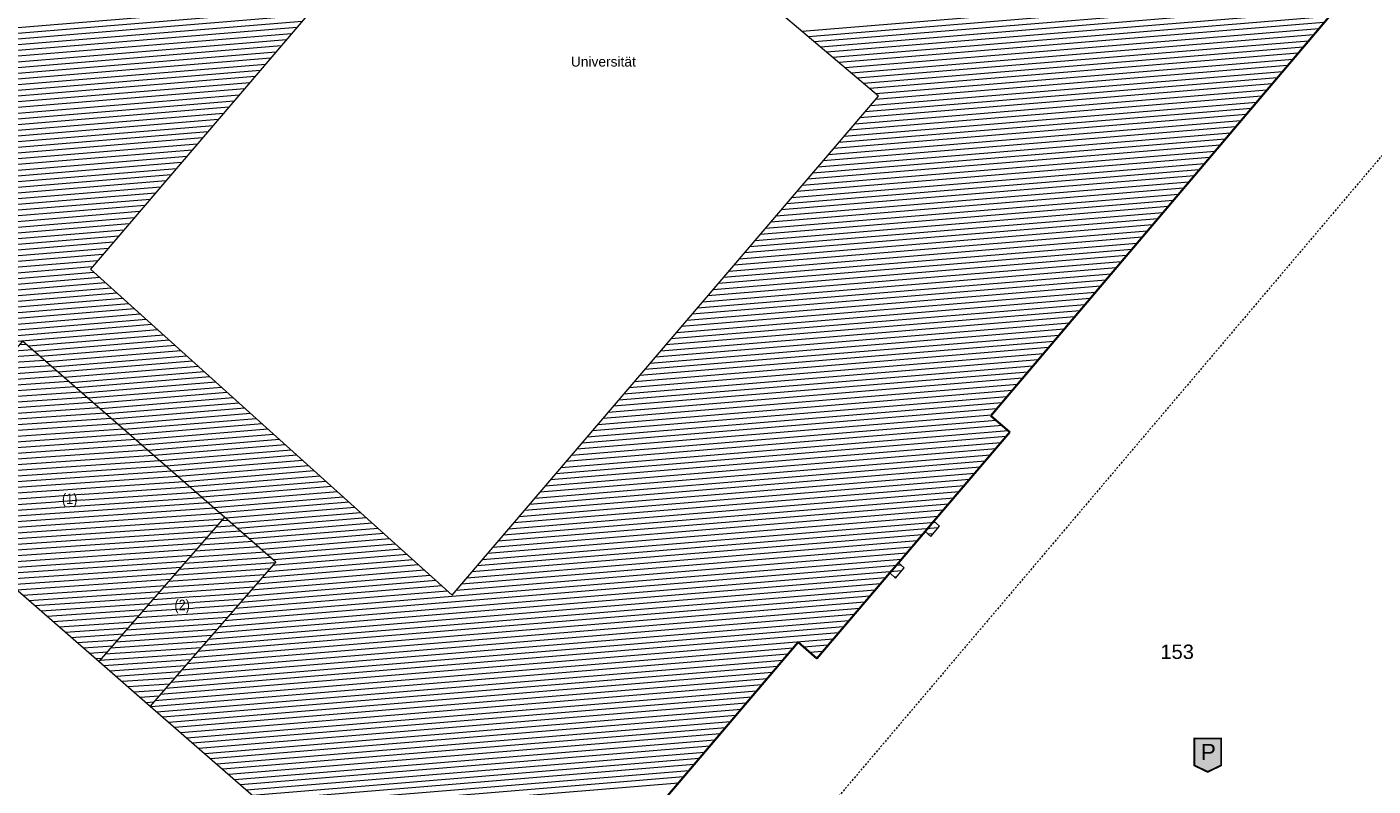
# Model space of a CAD drawing. Header units: metres. Extents: x 32365810 to 32367010, y 5620411 to 5622366.
# Tile 10 of 198: x 32366050 to 32366138, y 5621902 to 5621952. Entities that reach past the tile are written whole.
import ezdxf

# ---------------------------------------------------------------- set-up
doc = ezdxf.new("R2010")
doc.units = ezdxf.units.M
for name, pattern in [('1600.1047', [0]), ('1600.2028', [0]), ('1600.2032', [0.25, 0.125, 0, 0, -0.125]), ('1600.2505', [0])]:
    doc.linetypes.add(name, pattern=pattern)
doc.layers.get('0').update_dxf_attribs({"color": 1, "linetype": 'CONTINUOUS'})
for name, color, linetype in [('Ebene 32', 7, 'CONTINUOUS'), ('Flurstücke_Grenzpunkte', 11, 'CONTINUOUS'), ('Gebäude', 31, 'CONTINUOUS'), ('Siedlungsflächen - Bauwerke u. Einrichtungen', 51, 'CONTINUOUS')]:
    doc.layers.add(name, color=color, linetype=linetype)
doc.styles.add('Arial', font='Arial.ttf')
doc.styles.add('Flurstücksnummer - K 10 700', font='Arial.ttf')
doc.styles.add('Hausnummern NRW', font='Arial.ttf', dxfattribs={"width": 0.85})
doc.styles.add('Sonstiger Text_ Bezeichnung - N 7 380', font='Arial.ttf')

# ---------------------------------------------------------------- blocks, each defined once
blk = doc.blocks.new('O864')
at = {"layer": 'Flurstücke_Grenzpunkte', "color": 7, "linetype": '1600.2028', "lineweight": 35}
for p, q in [((32366114.853, 5621928.477), (32366142.918, 5621961.589)), ((32366113.159, 5621926.479), (32366114.853, 5621928.477)), ((32366114.429, 5621925.395), (32366113.159, 5621926.479)), ((32366109.414, 5621919.528), (32366114.429, 5621925.395)), ((32366108.83, 5621918.845), (32366109.414, 5621919.528)), ((32366107.07, 5621916.788), (32366108.83, 5621918.845)), ((32366106.493, 5621916.113), (32366107.07, 5621916.788)), ((32366101.676, 5621910.48), (32366106.493, 5621916.113)), ((32366072.582, 5621878.774), (32366100.453, 5621911.541)), ((32366100.453, 5621911.541), (32366101.676, 5621910.48))]:
    blk.add_line(p, q, dxfattribs=at)
blk = doc.blocks.new('O1908')
at = {"layer": 'Flurstücke_Grenzpunkte', "color": 7, "linetype": '1600.2028', "lineweight": 35}
for p, q in [((32366114.853, 5621928.477), (32366142.918, 5621961.589)), ((32366113.159, 5621926.479), (32366114.853, 5621928.477)), ((32366114.429, 5621925.395), (32366113.159, 5621926.479)), ((32366109.414, 5621919.528), (32366114.429, 5621925.395)), ((32366108.83, 5621918.845), (32366109.414, 5621919.528)), ((32366107.07, 5621916.788), (32366108.83, 5621918.845)), ((32366106.493, 5621916.113), (32366107.07, 5621916.788)), ((32366101.676, 5621910.48), (32366106.493, 5621916.113)), ((32366072.582, 5621878.774), (32366100.453, 5621911.541)), ((32366100.453, 5621911.541), (32366101.676, 5621910.48))]:
    blk.add_line(p, q, dxfattribs=at)
at = {"layer": 'Flurstücke_Grenzpunkte', "color": 7, "lineweight": 18, "insert": (32366125.461, 5621910.425), "char_height": 0.95, "attachment_point": 8, "line_spacing_factor": 0.69, "style": 'Flurstücksnummer - K 10 700', "bg_fill": 2}
blk.add_mtext('153', dxfattribs=at)
blk = doc.blocks.new('O2434')
at = {"layer": 'Gebäude', "color": 7, "linetype": '1600.2505', "lineweight": 18}
for p, q in [((32366081.241, 5621968.337), (32366053.752, 5621936.152)), ((32366105.762, 5621947.578), (32366081.241, 5621968.337)), ((32366114.853, 5621928.477), (32366142.918, 5621961.589)), ((32366077.619, 5621914.649), (32366105.762, 5621947.578)), ((32366053.752, 5621936.152), (32366077.619, 5621914.649)), ((32366049.449, 5621931.27), (32366062.617, 5621919.797)), ((32366113.159, 5621926.479), (32366114.853, 5621928.477)), ((32366114.429, 5621925.395), (32366113.159, 5621926.479)), ((32366109.414, 5621919.528), (32366114.429, 5621925.395)), ((32366062.617, 5621919.797), (32366065.997, 5621916.854)), ((32366109.785, 5621919.21), (32366109.414, 5621919.528)), ((32366107.07, 5621916.788), (32366108.83, 5621918.845)), ((32366108.83, 5621918.845), (32366109.209, 5621918.52)), ((32366109.209, 5621918.52), (32366109.785, 5621919.21)), ((32366065.997, 5621916.854), (32366057.697, 5621907.329)), ((32366107.457, 5621916.457), (32366107.07, 5621916.788)), ((32366101.676, 5621910.48), (32366106.493, 5621916.113)), ((32366106.493, 5621916.113), (32366106.887, 5621915.775)), ((32366106.887, 5621915.775), (32366107.457, 5621916.457)), ((32366072.582, 5621878.774), (32366100.453, 5621911.541)), ((32366100.453, 5621911.541), (32366101.676, 5621910.48)), ((32366057.697, 5621907.329), (32366065.872, 5621900.202))]:
    blk.add_line(p, q, dxfattribs=at)
at = {"layer": 'Gebäude', "color": 7, "lineweight": 18, "insert": (32366087.599, 5621949.847), "char_height": 0.65, "attachment_point": 5, "line_spacing_factor": 0.69, "style": 'Sonstiger Text_ Bezeichnung - N 7 380', "bg_fill": 2}
blk.add_mtext('Universität', dxfattribs=at)
blk = doc.blocks.new('O2489')
at = {"layer": 'Gebäude', "color": 7, "linetype": '1600.2505', "lineweight": 18}
for p, q in [((32366041.003, 5621921.881), (32366049.294, 5621931.405)), ((32366049.294, 5621931.405), (32366049.449, 5621931.27)), ((32366049.449, 5621931.27), (32366062.617, 5621919.797)), ((32366041.003, 5621921.881), (32366054.318, 5621910.273)), ((32366054.318, 5621910.273), (32366062.617, 5621919.797))]:
    blk.add_line(p, q, dxfattribs=at)
at = {"layer": 'Ebene 32', "color": 7, "lineweight": 18, "insert": (32366052.384, 5621920.443), "char_height": 0.7, "attachment_point": 8, "line_spacing_factor": 0.69, "style": 'Hausnummern NRW', "bg_fill": 2}
blk.add_mtext('(1)', dxfattribs=at)
blk = doc.blocks.new('O3064')
at = {"layer": 'Gebäude', "color": 7, "linetype": '1600.2505', "lineweight": 18}
for p, q in [((32366054.318, 5621910.273), (32366062.617, 5621919.797)), ((32366062.617, 5621919.797), (32366065.997, 5621916.854)), ((32366065.997, 5621916.854), (32366057.697, 5621907.329)), ((32366054.318, 5621910.273), (32366057.697, 5621907.329))]:
    blk.add_line(p, q, dxfattribs=at)
at = {"layer": 'Ebene 32', "color": 7, "lineweight": 18, "insert": (32366059.805, 5621913.439), "char_height": 0.7, "attachment_point": 8, "line_spacing_factor": 0.69, "style": 'Hausnummern NRW', "bg_fill": 2}
blk.add_mtext('(2)', dxfattribs=at)
blk = doc.blocks.new('Tiefgarage')
at = {"true_color": 0xffffff}
blk.add_hatch(color=7, dxfattribs=at).paths.add_polyline_path([(-0.38168, -0.290077), (-0.38168, 0.473282), (0.38168, 0.473282), (0.38168, -0.290077), (0, -0.473282)], flags=0)
at = {"color": 7, "const_width": 0.053435}
blk.add_lwpolyline([(-0.38168, -0.290077), (-0.38168, 0.473282), (0.38168, 0.473282), (0.38168, -0.290077), (0, -0.473282)], close=True, dxfattribs=at)
at = {"color": 7, "insert": (-0.19429, -0.137404), "char_height": 0.458016, "attachment_point": 7, "line_spacing_factor": 0.69, "style": 'Arial'}
blk.add_mtext('P', dxfattribs=at)
blk = doc.blocks.new('O2839')
at = {"layer": 'Gebäude', "color": 7, "linetype": '1600.2032', "lineweight": 18}
blk.add_line((32366144.827, 5621950.553), (32366083.422, 5621878.135), dxfattribs=at)
at = {"layer": 'Gebäude', "color": 142, "lineweight": 18, "true_color": 0x12adde, "xscale": 2.325, "yscale": 2.325, "zscale": 2.325}
blk.add_blockref('Tiefgarage', (32366127.478, 5621904.09), dxfattribs=at)
blk = doc.blocks.new('*X1169')
at = {"color": 253, "linetype": '1600.1047', "lineweight": 18, "true_color": 0xb2b2b2}
for p, q in [((32366137.207196, 5621954.851208), (32366100.725867, 5621951.841492)), ((32366136.864298, 5621954.446645), (32366101.130863, 5621951.49863)), ((32366136.521399, 5621954.042082), (32366101.535859, 5621951.155769)), ((32366068.410355, 5621953.314471), (32366040.896156, 5621951.044545)), ((32366068.75609, 5621953.719268), (32366041.240739, 5621951.449247)), ((32366136.1785, 5621953.637519), (32366101.940855, 5621950.812907)), ((32366135.835601, 5621953.232955), (32366102.345851, 5621950.470045)), ((32366067.718886, 5621952.504877), (32366040.206988, 5621950.23514)), ((32366068.064621, 5621952.909674), (32366040.551572, 5621950.639843)), ((32366135.492702, 5621952.828392), (32366102.750847, 5621950.127183)), ((32366135.149803, 5621952.423829), (32366103.155843, 5621949.784322)), ((32366066.681682, 5621951.290485), (32366039.173236, 5621949.021034)), ((32366067.027417, 5621951.695282), (32366039.51782, 5621949.425736)), ((32366067.373151, 5621952.100079), (32366039.862404, 5621949.830438)), ((32366134.806904, 5621952.019266), (32366103.560839, 5621949.44146)), ((32366134.464006, 5621951.614702), (32366103.965835, 5621949.098598)), ((32366065.990213, 5621950.480891), (32366038.484069, 5621948.211629)), ((32366066.335947, 5621950.885688), (32366038.828652, 5621948.616331)), ((32366134.121107, 5621951.210139), (32366104.370831, 5621948.755736)), ((32366133.778208, 5621950.805576), (32366104.775827, 5621948.412875)), ((32366133.435309, 5621950.401013), (32366105.180823, 5621948.070013)), ((32366065.298743, 5621949.671296), (32366037.794968, 5621947.40223)), ((32366065.644478, 5621950.076094), (32366038.139495, 5621947.806928)), ((32366132.749511, 5621949.591886), (32366105.566527, 5621947.349285)), ((32366133.09241, 5621949.996449), (32366105.585819, 5621947.727151)), ((32366064.607274, 5621948.861702), (32366037.105914, 5621946.592835)), ((32366064.953009, 5621949.266499), (32366037.450441, 5621946.997533)), ((32366132.063714, 5621948.78276), (32366104.874567, 5621946.539651)), ((32366132.406612, 5621949.187323), (32366105.220547, 5621946.944468)), ((32366063.915805, 5621948.052108), (32366036.416861, 5621945.78344)), ((32366064.26154, 5621948.456905), (32366036.761388, 5621946.188138)), ((32366131.377916, 5621947.973633), (32366104.182607, 5621945.730016)), ((32366131.720815, 5621948.378197), (32366104.528587, 5621946.134833)), ((32366062.878601, 5621946.837716), (32366035.38328, 5621944.569347)), ((32366063.224336, 5621947.242513), (32366035.727807, 5621944.974045)), ((32366063.57007, 5621947.64731), (32366036.072334, 5621945.378742)), ((32366130.692118, 5621947.164507), (32366103.490647, 5621944.920381)), ((32366131.035017, 5621947.56907), (32366103.836627, 5621945.325198)), ((32366062.187132, 5621946.028122), (32366034.694227, 5621943.759952)), ((32366062.532866, 5621946.432919), (32366035.038754, 5621944.16465)), ((32366129.663421, 5621945.950817), (32366102.452707, 5621943.705929)), ((32366130.00632, 5621946.35538), (32366102.798687, 5621944.110746)), ((32366130.349219, 5621946.759944), (32366103.144667, 5621944.515563)), ((32366061.495662, 5621945.218527), (32366034.005173, 5621942.950557)), ((32366061.841397, 5621945.623325), (32366034.3497, 5621943.355255)), ((32366128.977624, 5621945.141691), (32366101.760747, 5621942.896294)), ((32366129.320523, 5621945.546254), (32366102.106727, 5621943.301111)), ((32366060.804193, 5621944.408933), (32366033.31612, 5621942.141162)), ((32366061.149928, 5621944.81373), (32366033.660646, 5621942.54586)), ((32366128.291826, 5621944.332564), (32366101.068787, 5621942.086659)), ((32366128.634725, 5621944.737127), (32366101.414767, 5621942.491476)), ((32366060.112724, 5621943.599339), (32366032.627066, 5621941.331767)), ((32366060.458458, 5621944.004136), (32366032.971593, 5621941.736465)), ((32366127.606028, 5621943.523438), (32366100.376827, 5621941.277024)), ((32366127.948927, 5621943.928001), (32366100.722807, 5621941.681841)), ((32366059.07552, 5621942.384947), (32366031.593486, 5621940.117675)), ((32366059.421254, 5621942.789744), (32366031.938012, 5621940.522372)), ((32366059.766989, 5621943.194541), (32366032.282539, 5621940.92707)), ((32366126.920231, 5621942.714311), (32366099.684867, 5621940.467389)), ((32366127.263129, 5621943.118875), (32366100.030847, 5621940.872207)), ((32366058.38405, 5621941.575353), (32366030.904432, 5621939.308279)), ((32366058.729785, 5621941.98015), (32366031.248959, 5621939.712977)), ((32366125.891534, 5621941.500622), (32366098.646927, 5621939.252937)), ((32366126.234433, 5621941.905185), (32366098.992907, 5621939.657754)), ((32366126.577332, 5621942.309748), (32366099.338887, 5621940.062572)), ((32366057.692581, 5621940.765758), (32366030.215378, 5621938.498884)), ((32366058.038316, 5621941.170556), (32366030.559905, 5621938.903582)), ((32366125.205736, 5621940.691495), (32366097.954966, 5621938.443302)), ((32366125.548635, 5621941.096058), (32366098.300946, 5621938.848119)), ((32366057.001112, 5621939.956164), (32366029.526325, 5621937.689489)), ((32366057.346846, 5621940.360961), (32366029.870852, 5621938.094187)), ((32366124.519939, 5621939.882369), (32366097.263006, 5621937.633667)), ((32366124.862837, 5621940.286932), (32366097.608986, 5621938.038485)), ((32366056.309643, 5621939.14657), (32366028.837271, 5621936.880094)), ((32366056.655377, 5621939.551367), (32366029.181798, 5621937.284792)), ((32366123.834141, 5621939.073242), (32366096.571046, 5621936.824032)), ((32366124.17704, 5621939.477806), (32366096.917026, 5621937.22885)), ((32366055.272439, 5621937.932178), (32366027.803691, 5621935.666002)), ((32366055.618173, 5621938.336975), (32366028.148218, 5621936.070699)), ((32366055.963908, 5621938.741772), (32366028.492744, 5621936.475397)), ((32366123.148343, 5621938.264116), (32366095.879086, 5621936.014397)), ((32366123.491242, 5621938.668679), (32366096.225066, 5621936.419215)), ((32366054.580969, 5621937.122584), (32366027.114637, 5621934.856607)), ((32366054.926704, 5621937.527381), (32366027.459164, 5621935.261304)), ((32366122.119647, 5621937.050426), (32366094.841146, 5621934.799945)), ((32366122.462545, 5621937.454989), (32366095.187126, 5621935.204763)), ((32366122.805444, 5621937.859553), (32366095.533106, 5621935.60958)), ((32366053.8895, 5621936.312989), (32366026.425584, 5621934.047212)), ((32366054.235235, 5621936.717787), (32366026.770111, 5621934.451909)), ((32366121.433849, 5621936.2413), (32366094.149186, 5621933.99031)), ((32366121.776748, 5621936.645863), (32366094.495166, 5621934.395128)), ((32366054.747653, 5621935.254965), (32366025.392003, 5621932.833119)), ((32366054.365048, 5621935.599674), (32366025.73653, 5621933.237816)), ((32366053.982442, 5621935.944383), (32366026.081057, 5621933.642514)), ((32366120.748051, 5621935.432173), (32366093.457226, 5621933.180675)), ((32366121.09095, 5621935.836736), (32366093.803206, 5621933.585493)), ((32366055.512864, 5621934.565547), (32366024.70295, 5621932.023724)), ((32366055.130259, 5621934.910256), (32366025.047477, 5621932.428421)), ((32366120.062253, 5621934.623047), (32366092.765266, 5621932.371041)), ((32366120.405152, 5621935.02761), (32366093.111246, 5621932.775858)), ((32366056.660681, 5621933.53142), (32366023.669369, 5621930.809631)), ((32366056.278076, 5621933.876129), (32366024.013896, 5621931.214329)), ((32366055.89547, 5621934.220838), (32366024.358423, 5621931.619026)), ((32366119.376456, 5621933.81392), (32366092.073306, 5621931.561406)), ((32366119.719355, 5621934.218484), (32366092.419286, 5621931.966223)), ((32366057.425893, 5621932.842002), (32366022.980316, 5621930.000236)), ((32366057.043287, 5621933.186711), (32366023.324843, 5621930.404934)), ((32366118.347759, 5621932.600231), (32366091.035366, 5621930.346953)), ((32366118.690658, 5621933.004794), (32366091.381346, 5621930.751771)), ((32366119.033557, 5621933.409357), (32366091.727326, 5621931.156588)), ((32366058.191104, 5621932.152584), (32366022.291262, 5621929.190841)), ((32366057.808498, 5621932.497293), (32366022.635789, 5621929.595539)), ((32366058.57371, 5621931.807875), (32366049.67433, 5621931.073675)), ((32366117.661961, 5621931.791104), (32366090.343406, 5621929.537319)), ((32366118.00486, 5621932.195667), (32366090.689386, 5621929.942136)), ((32366058.956315, 5621931.463166), (32366050.068838, 5621930.729948)), ((32366059.338921, 5621931.118457), (32366050.463347, 5621930.386221)), ((32366116.976164, 5621930.981978), (32366089.651445, 5621928.727684)), ((32366117.319063, 5621931.386541), (32366089.997425, 5621929.132501)), ((32366059.721527, 5621930.773748), (32366050.857855, 5621930.042494)), ((32366060.104132, 5621930.429039), (32366051.252364, 5621929.698767)), ((32366060.486738, 5621930.08433), (32366051.646873, 5621929.35504)), ((32366116.290366, 5621930.172851), (32366088.959485, 5621927.918049)), ((32366116.633265, 5621930.577415), (32366089.305465, 5621928.322866)), ((32366060.869344, 5621929.739621), (32366052.041381, 5621929.011313)), ((32366061.251949, 5621929.394912), (32366052.43589, 5621928.667586)), ((32366061.634555, 5621929.050203), (32366052.830398, 5621928.323859)), ((32366115.604568, 5621929.363725), (32366088.267525, 5621927.108414)), ((32366115.947467, 5621929.768288), (32366088.613505, 5621927.513231)), ((32366062.01716, 5621928.705495), (32366053.224907, 5621927.980132)), ((32366062.399766, 5621928.360786), (32366053.619416, 5621927.636405)), ((32366114.575777, 5621928.150027), (32366087.229585, 5621925.893962)), ((32366114.918771, 5621928.554598), (32366087.575565, 5621926.298779)), ((32366115.261669, 5621928.959162), (32366087.921545, 5621926.703597)), ((32366062.782372, 5621928.016077), (32366054.013924, 5621927.292678)), ((32366063.164977, 5621927.671368), (32366054.408433, 5621926.948951)), ((32366063.547583, 5621927.326659), (32366054.802941, 5621926.605224)), ((32366113.889744, 5621927.340881), (32366086.537625, 5621925.084327)), ((32366114.232761, 5621927.745454), (32366086.883605, 5621925.489144)), ((32366063.930189, 5621926.98195), (32366055.19745, 5621926.261497)), ((32366064.312794, 5621926.637241), (32366055.591958, 5621925.91777)), ((32366113.203712, 5621926.531736), (32366085.845665, 5621924.274692)), ((32366113.546728, 5621926.936309), (32366086.191645, 5621924.679509)), ((32366064.6954, 5621926.292532), (32366055.986467, 5621925.574043)), ((32366065.078006, 5621925.947823), (32366056.380976, 5621925.230316)), ((32366065.460611, 5621925.603114), (32366056.775484, 5621924.886589)), ((32366114.312552, 5621925.494393), (32366084.807725, 5621923.06024)), ((32366113.910569, 5621925.837503), (32366085.153705, 5621923.465057)), ((32366113.508585, 5621926.180614), (32366085.499685, 5621923.869875)), ((32366065.843217, 5621925.258405), (32366057.169993, 5621924.542862)), ((32366066.225823, 5621924.913696), (32366057.564501, 5621924.199135)), ((32366113.837172, 5621924.702626), (32366084.115765, 5621922.250605)), ((32366114.183206, 5621925.107448), (32366084.461745, 5621922.655422)), ((32366066.608428, 5621924.568987), (32366057.95901, 5621923.855408)), ((32366066.991034, 5621924.224278), (32366058.353518, 5621923.511681)), ((32366067.37364, 5621923.879569), (32366058.748027, 5621923.167954)), ((32366113.145104, 5621923.892982), (32366083.423805, 5621921.44097)), ((32366113.491138, 5621924.297804), (32366083.769785, 5621921.845787)), ((32366067.756245, 5621923.53486), (32366059.142536, 5621922.824227)), ((32366068.138851, 5621923.190151), (32366059.537044, 5621922.4805)), ((32366068.521457, 5621922.845442), (32366059.931553, 5621922.136773)), ((32366112.453036, 5621923.083339), (32366082.731845, 5621920.631335)), ((32366112.79907, 5621923.488161), (32366083.077825, 5621921.036153)), ((32366068.904062, 5621922.500733), (32366060.326061, 5621921.793046)), ((32366069.286668, 5621922.156024), (32366060.72057, 5621921.449319)), ((32366111.760968, 5621922.273695), (32366082.039884, 5621919.8217)), ((32366112.107002, 5621922.678517), (32366082.385865, 5621920.226518)), ((32366069.669273, 5621921.811315), (32366061.115079, 5621921.105592)), ((32366070.051879, 5621921.466606), (32366061.509587, 5621920.761865)), ((32366070.434485, 5621921.121897), (32366061.904096, 5621920.418138)), ((32366110.722866, 5621921.059229), (32366081.001944, 5621918.607248)), ((32366111.0689, 5621921.464051), (32366081.347924, 5621919.012065)), ((32366111.414934, 5621921.868873), (32366081.693904, 5621919.416883)), ((32366070.81709, 5621920.777188), (32366062.298604, 5621920.074411)), ((32366071.199696, 5621920.432479), (32366062.693158, 5621919.730688)), ((32366110.030798, 5621920.249585), (32366080.309984, 5621917.797613)), ((32366110.376832, 5621920.654407), (32366080.655964, 5621918.202431)), ((32366071.582302, 5621920.08777), (32366063.087902, 5621919.386981)), ((32366071.964907, 5621919.743061), (32366063.482646, 5621919.043273)), ((32366072.347513, 5621919.398352), (32366063.87739, 5621918.699565)), ((32366109.501106, 5621919.453338), (32366079.618024, 5621916.987978)), ((32366109.684763, 5621919.844764), (32366079.964004, 5621917.392796)), ((32366072.730119, 5621919.053643), (32366064.272134, 5621918.355858)), ((32366073.112724, 5621918.708934), (32366064.666878, 5621918.01215)), ((32366108.64627, 5621918.630266), (32366078.926064, 5621916.178344)), ((32366109.686817, 5621919.092385), (32366079.272044, 5621916.583161)), ((32366109.349478, 5621918.68828), (32366109.042311, 5621918.662939)), ((32366073.49533, 5621918.364225), (32366065.061622, 5621917.668443)), ((32366073.877936, 5621918.019516), (32366065.456366, 5621917.324735)), ((32366074.260541, 5621917.674807), (32366065.85111, 5621916.981028)), ((32366107.953475, 5621917.820562), (32366078.234104, 5621915.368709)), ((32366108.299873, 5621918.225414), (32366078.580084, 5621915.773526)), ((32366107.250366, 5621916.633733), (32366062.594775, 5621912.949639)), ((32366107.260681, 5621917.010858), (32366062.948054, 5621913.355059)), ((32366075.408358, 5621916.64068), (32366065.067728, 5621915.787576)), ((32366075.025753, 5621916.985389), (32366065.421007, 5621916.192996)), ((32366074.643147, 5621917.330098), (32366065.774286, 5621916.598416)), ((32366107.607078, 5621917.41571), (32366077.888124, 5621914.963891)), ((32366106.222232, 5621915.796364), (32366061.888217, 5621912.1388)), ((32366107.293181, 5621916.260991), (32366062.241496, 5621912.54422)), ((32366076.173569, 5621915.951262), (32366064.36117, 5621914.976737)), ((32366075.790964, 5621916.295971), (32366064.714449, 5621915.382157)), ((32366106.955409, 5621915.856851), (32366106.80596, 5621915.844522)), ((32366105.529852, 5621914.986694), (32366061.181659, 5621911.327961)), ((32366105.876042, 5621915.391529), (32366061.534938, 5621911.73338)), ((32366077.321386, 5621914.917135), (32366063.301333, 5621913.760478)), ((32366076.938781, 5621915.261844), (32366063.654612, 5621914.165898)), ((32366076.556175, 5621915.606553), (32366064.007891, 5621914.571318)), ((32366104.837471, 5621914.177025), (32366060.475101, 5621910.517122)), ((32366105.183662, 5621914.58186), (32366060.82838, 5621910.922541)), ((32366104.145091, 5621913.367355), (32366059.768543, 5621909.706282)), ((32366104.491281, 5621913.77219), (32366060.121822, 5621910.111702)), ((32366103.106521, 5621912.152851), (32366058.708706, 5621908.490024)), ((32366103.452711, 5621912.557686), (32366059.061985, 5621908.895443)), ((32366103.798901, 5621912.962521), (32366059.415264, 5621909.300863)), ((32366102.760331, 5621911.748016), (32366058.355427, 5621908.084604)), ((32366102.414141, 5621911.343182), (32366100.831524, 5621911.212616)), ((32366099.77983, 5621910.749577), (32366057.750719, 5621907.282168)), ((32366100.124036, 5621911.154248), (32366058.002148, 5621907.679185)), ((32366102.06795, 5621910.938347), (32366101.227586, 5621910.869017)), ((32366101.72176, 5621910.533512), (32366101.623647, 5621910.525418)), ((32366099.435624, 5621910.344906), (32366058.14501, 5621906.938423)), ((32366099.091419, 5621909.940234), (32366058.539302, 5621906.594678)), ((32366098.747213, 5621909.535563), (32366058.933593, 5621906.250933)), ((32366098.403007, 5621909.130892), (32366059.327884, 5621905.907188)), ((32366098.058802, 5621908.726221), (32366059.722176, 5621905.563443)), ((32366097.714596, 5621908.32155), (32366060.116467, 5621905.219698)), ((32366097.37039, 5621907.916879), (32366060.510758, 5621904.875953)), ((32366097.026185, 5621907.512208), (32366060.90505, 5621904.532208)), ((32366096.681979, 5621907.107537), (32366061.299341, 5621904.188463)), ((32366096.337773, 5621906.702866), (32366061.693633, 5621903.844719)), ((32366095.993568, 5621906.298195), (32366062.087924, 5621903.500974)), ((32366095.649362, 5621905.893524), (32366062.482215, 5621903.157229)), ((32366095.305156, 5621905.488853), (32366062.876507, 5621902.813484)), ((32366094.960951, 5621905.084182), (32366063.270798, 5621902.469739)), ((32366094.616745, 5621904.679511), (32366063.665089, 5621902.125994)), ((32366094.272539, 5621904.27484), (32366064.059381, 5621901.782249)), ((32366093.928334, 5621903.870169), (32366064.453672, 5621901.438504)), ((32366093.584128, 5621903.465498), (32366064.847964, 5621901.094759)), ((32366093.239923, 5621903.060827), (32366065.242255, 5621900.751014)), ((32366092.895717, 5621902.656156), (32366065.636546, 5621900.407269)), ((32366092.551511, 5621902.251485), (32366065.729583, 5621900.038671))]:
    blk.add_line(p, q, dxfattribs=at)
blk = doc.blocks.new('*X1182')
at = {"color": 253, "linetype": '1600.1047', "lineweight": 18, "true_color": 0xb2b2b2}
for p, q in [((32366048.748434, 5621930.778301), (32366049.921153, 5621930.858623)), ((32366049.096398, 5621931.178012), (32366049.521185, 5621931.207107)), ((32366048.052507, 5621929.978877), (32366050.721089, 5621930.161656)), ((32366048.400471, 5621930.378589), (32366050.321121, 5621930.51014)), ((32366047.008615, 5621928.779742), (32366051.920993, 5621929.116205)), ((32366047.356579, 5621929.179454), (32366051.521025, 5621929.464689)), ((32366047.704543, 5621929.579166), (32366051.121057, 5621929.813172)), ((32366046.312687, 5621927.980319), (32366052.720929, 5621928.419238)), ((32366046.660651, 5621928.380031), (32366052.320961, 5621928.767721)), ((32366045.268795, 5621926.781184), (32366053.920833, 5621927.373787)), ((32366045.616759, 5621927.180896), (32366053.520865, 5621927.72227)), ((32366045.964723, 5621927.580608), (32366053.120897, 5621928.070754)), ((32366044.572867, 5621925.981761), (32366054.720769, 5621926.676819)), ((32366044.920831, 5621926.381473), (32366054.320801, 5621927.025303)), ((32366043.528975, 5621924.782626), (32366055.920673, 5621925.631368)), ((32366043.876939, 5621925.182338), (32366055.520705, 5621925.979852)), ((32366044.224903, 5621925.58205), (32366055.120737, 5621926.328336)), ((32366042.833047, 5621923.983203), (32366056.720609, 5621924.934401)), ((32366043.181011, 5621924.382915), (32366056.320641, 5621925.282885)), ((32366041.789155, 5621922.784068), (32366057.920513, 5621923.88895)), ((32366042.137119, 5621923.18378), (32366057.520545, 5621924.237434)), ((32366042.485083, 5621923.583492), (32366057.120577, 5621924.585917)), ((32366041.093227, 5621921.984645), (32366058.720449, 5621923.191983)), ((32366041.299093, 5621921.622867), (32366059.120417, 5621922.843499)), ((32366041.441191, 5621922.384357), (32366058.320481, 5621923.540466)), ((32366041.698839, 5621921.274368), (32366059.520385, 5621922.495016)), ((32366042.098586, 5621920.925869), (32366059.920353, 5621922.146532)), ((32366042.498333, 5621920.57737), (32366060.320321, 5621921.798048)), ((32366042.89808, 5621920.228872), (32366060.720289, 5621921.449565)), ((32366043.297827, 5621919.880373), (32366061.120257, 5621921.101081)), ((32366043.697574, 5621919.531874), (32366061.520224, 5621920.752597)), ((32366044.097321, 5621919.183375), (32366061.920192, 5621920.404114)), ((32366044.497067, 5621918.834876), (32366062.32016, 5621920.05563)), ((32366044.896814, 5621918.486378), (32366062.527188, 5621919.693931)), ((32366045.296561, 5621918.137879), (32366062.178867, 5621919.294195)), ((32366045.696308, 5621917.78938), (32366061.830546, 5621918.894459)), ((32366046.096055, 5621917.440881), (32366061.482225, 5621918.494723)), ((32366046.495802, 5621917.092382), (32366061.133904, 5621918.094987)), ((32366046.895549, 5621916.743884), (32366060.785583, 5621917.695251)), ((32366047.295295, 5621916.395385), (32366060.437262, 5621917.295515)), ((32366047.695042, 5621916.046886), (32366060.088941, 5621916.895779)), ((32366048.094789, 5621915.698387), (32366059.74062, 5621916.496043)), ((32366048.494536, 5621915.349888), (32366059.392299, 5621916.096307)), ((32366048.894283, 5621915.00139), (32366059.043978, 5621915.696571)), ((32366049.29403, 5621914.652891), (32366058.695657, 5621915.296835)), ((32366049.693777, 5621914.304392), (32366058.347336, 5621914.897098)), ((32366050.093523, 5621913.955893), (32366057.999015, 5621914.497362)), ((32366050.49327, 5621913.607394), (32366057.650694, 5621914.097626)), ((32366050.893017, 5621913.258896), (32366057.302373, 5621913.69789)), ((32366051.292764, 5621912.910397), (32366056.954051, 5621913.298154)), ((32366051.692511, 5621912.561898), (32366056.60573, 5621912.898418)), ((32366052.092258, 5621912.213399), (32366056.257409, 5621912.498682)), ((32366052.492005, 5621911.8649), (32366055.909088, 5621912.098946)), ((32366052.891751, 5621911.516402), (32366055.560767, 5621911.69921)), ((32366053.291498, 5621911.167903), (32366055.212446, 5621911.299474)), ((32366053.691245, 5621910.819404), (32366054.864125, 5621910.899738)), ((32366054.090992, 5621910.470905), (32366054.515804, 5621910.500002))]:
    blk.add_line(p, q, dxfattribs=at)
blk = doc.blocks.new('*X1350')
at = {"color": 253, "linetype": '1600.1047', "lineweight": 18, "true_color": 0xb2b2b2}
for p, q in [((32366062.871115, 5621919.57574), (32366062.39573, 5621919.543069)), ((32366064.071467, 5621918.530581), (32366061.350525, 5621918.343583)), ((32366063.67135, 5621918.878967), (32366061.698926, 5621918.743411)), ((32366063.271232, 5621919.227353), (32366062.047328, 5621919.14324)), ((32366065.271819, 5621917.485422), (32366060.305319, 5621917.144097)), ((32366064.871702, 5621917.833808), (32366060.653721, 5621917.543925)), ((32366064.471584, 5621918.182195), (32366061.002123, 5621917.943754)), ((32366065.931645, 5621916.779), (32366059.608516, 5621916.344439)), ((32366065.671937, 5621917.137036), (32366059.956918, 5621916.744268)), ((32366065.234831, 5621915.979342), (32366058.911713, 5621915.544782)), ((32366065.583238, 5621916.379171), (32366059.260114, 5621915.944611)), ((32366064.538016, 5621915.179684), (32366058.214909, 5621914.745125)), ((32366064.886423, 5621915.579513), (32366058.563311, 5621915.144953)), ((32366063.492793, 5621913.980196), (32366057.169704, 5621913.545639)), ((32366063.841201, 5621914.380026), (32366057.518106, 5621913.945467)), ((32366064.189608, 5621914.779855), (32366057.866507, 5621914.345296)), ((32366062.795978, 5621913.180538), (32366056.4729, 5621912.745981)), ((32366063.144386, 5621913.580367), (32366056.821302, 5621913.14581)), ((32366062.099163, 5621912.38088), (32366055.776097, 5621911.946324)), ((32366062.447571, 5621912.780709), (32366056.124499, 5621912.346153)), ((32366061.402348, 5621911.581222), (32366055.079294, 5621911.146667)), ((32366061.750756, 5621911.981051), (32366055.427695, 5621911.546495)), ((32366060.705533, 5621910.781564), (32366054.38249, 5621910.347009)), ((32366060.357126, 5621910.381735), (32366054.643862, 5621909.989088)), ((32366061.053941, 5621911.181393), (32366054.730892, 5621910.746838)), ((32366060.008719, 5621909.981906), (32366055.043744, 5621909.640685)), ((32366059.660311, 5621909.582077), (32366055.443626, 5621909.292283)), ((32366059.311904, 5621909.182248), (32366055.843508, 5621908.94388)), ((32366058.963496, 5621908.782419), (32366056.243389, 5621908.595478)), ((32366058.615089, 5621908.38259), (32366056.643271, 5621908.247076)), ((32366058.266681, 5621907.982761), (32366057.043153, 5621907.898673)), ((32366057.918274, 5621907.582932), (32366057.443035, 5621907.550271))]:
    blk.add_line(p, q, dxfattribs=at)

msp = doc.modelspace()

# ---------------------------------------------------------------- block references
at = {"layer": 'Flurstücke_Grenzpunkte', "color": 7, "true_color": 0xffffff}
msp.add_blockref('O864', (0, 0), dxfattribs=at)

# ---------------------------------------------------------------- next in the draw order: block references
msp.add_blockref('O1908', (0, 0), dxfattribs=at)

# ---------------------------------------------------------------- next in the draw order: block references
at = {"layer": 'Gebäude', "color": 7, "true_color": 0xffffff}
msp.add_blockref('O2434', (0, 0), dxfattribs=at)

# ---------------------------------------------------------------- next in the draw order: block references
for name in ['O2839', 'O2489']:
    msp.add_blockref(name, (0, 0), dxfattribs=at)

# ---------------------------------------------------------------- next in the draw order: block references
msp.add_blockref('O3064', (0, 0), dxfattribs=at)

# ---------------------------------------------------------------- next in the draw order: block references
for name in ['*X1182', '*X1350']:
    msp.add_blockref(name, (0, 0), dxfattribs=at)
at = {"layer": 'Siedlungsflächen - Bauwerke u. Einrichtungen', "color": 7, "true_color": 0xffffff}
msp.add_blockref('*X1169', (0, 0), dxfattribs=at)

doc.saveas('drawing.dxf')
